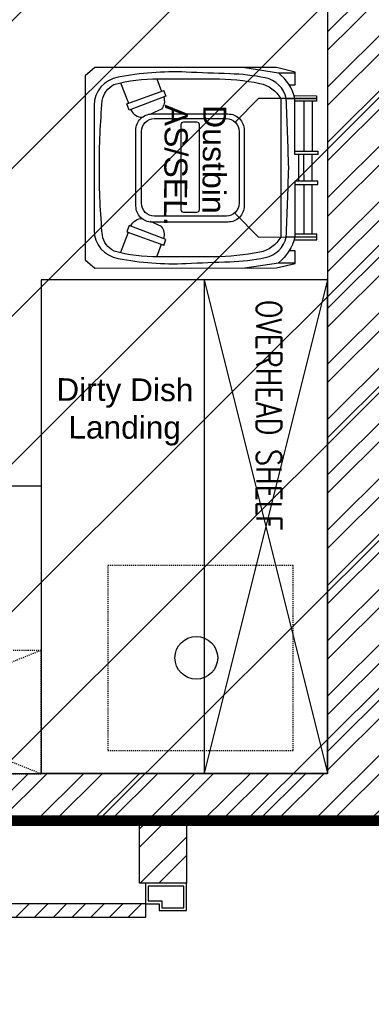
# Model space of a CAD drawing. Header units: inches. Extents: x 704 to 259546, y -107711 to 151004.
# Tile 202 of 208: x 127684 to 127718, y 23247 to 23341. Entities that reach past the tile are written whole.
import ezdxf

# ---------------------------------------------------------------- set-up
doc = ezdxf.new("R2010")
doc.units = ezdxf.units.IN
doc.header["$MEASUREMENT"] = 0
doc.linetypes.add('DASHED2', pattern=[0.375, 0.25, -0.125])
doc.linetypes.add('HIDDEN', pattern=[0.375, 0.25, -0.125])
for name, color, linetype, lineweight in [('00-GRIDTEXT', 1, 'Continuous', 13), ('EQUIP DIM', 8, 'Continuous', 0), ('EQUIPMENT', 3, 'Continuous', 25), ('FLOOR RAISE', 4, 'Continuous', 5), ('KIT TEXT.', 5, 'Continuous', 5), ('kitchen equipment', 3, 'Continuous', 15), ('PD_BRICK WALL_115', 134, 'Continuous', 30), ('PD_DOOR', 42, 'Continuous', 25), ('PD_HATCH', 45, 'Continuous', 9)]:
    doc.layers.add(name, color=color, linetype=linetype, lineweight=lineweight)
for name, color, linetype in [('KIT EQUIPMENT', 3, 'Continuous'), ('PD_025_TEXT', 61, 'Continuous'), ('PP BALL VALVE', 7, 'Continuous')]:
    doc.layers.add(name, color=color, linetype=linetype)
doc.styles.add('ISO', font='isocp.shx', dxfattribs={"height": 250})
doc.styles.get("Standard").update_dxf_attribs({"font": 'arial.ttf', "height": 6})
doc.styles.add('style1', font='arial.ttf', dxfattribs={"height": 500})

# ---------------------------------------------------------------- blocks, each defined once
blk = doc.blocks.new('door')
h = blk.add_hatch()
h.set_pattern_fill('ANSI31', color=8, scale=10, style=0)
h.set_pattern_definition([(45, (10752.127, -6120.4824), (-0.883883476, 0.883883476), [])])
edge = h.paths.add_edge_path()
edge.add_arc((-14403.839, -18781.415), 31.42, 180, 182.3452)
edge.add_line((-14435.233, -18782.701), (-14403.839, -18782.701))
edge.add_line((-14403.839, -18782.701), (-14403.839, -18781.415))
edge.add_line((-14403.839, -18781.415), (-14435.259, -18781.415))
h = blk.add_hatch()
h.set_pattern_fill('ANSI31', color=8, scale=10, style=0)
h.set_pattern_definition([(45, (10752.127, -6123.4768), (-0.883883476, 0.883883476), [])])
edge = h.paths.add_edge_path()
edge.add_arc((-14403.839, -18848.695), 31.42, 177.6548, 180, ccw=False)
edge.add_line((-14435.233, -18847.41), (-14403.839, -18847.41))
edge.add_line((-14403.839, -18847.41), (-14403.839, -18848.695))
edge.add_line((-14403.839, -18848.695), (-14435.259, -18848.695))
at = {"color": 8}
for p, q in [((-14403.839, -18780.13), (-14403.839, -18782.701)), ((-14403.839, -18781.415), (-14435.259, -18781.415)), ((-14403.839, -18782.701), (-14435.233, -18782.701)), ((-14403.839, -18847.41), (-14435.233, -18847.41)), ((-14403.839, -18849.981), (-14403.839, -18847.41)), ((-14403.839, -18848.695), (-14435.259, -18848.695))]:
    blk.add_line(p, q, dxfattribs=at)
for points in [[(-14399.982, -18782.058), (-14399.982, -18779.487), (-14403.839, -18779.487), (-14403.839, -18781.415), (-14402.554, -18781.415), (-14402.554, -18782.058), (-14399.982, -18782.058)], [(-14399.982, -18848.053), (-14399.982, -18850.624), (-14403.839, -18850.624), (-14403.839, -18848.695), (-14402.554, -18848.695), (-14402.554, -18848.053), (-14399.982, -18848.053)]]:
    blk.add_lwpolyline(points, dxfattribs=at)
for points in [[(-14400.239, -18781.801), (-14400.239, -18779.744), (-14403.582, -18779.744), (-14403.582, -18781.158), (-14402.296, -18781.158), (-14402.296, -18781.801)], [(-14400.239, -18848.31), (-14400.239, -18850.367), (-14403.582, -18850.367), (-14403.582, -18848.953), (-14402.296, -18848.953), (-14402.296, -18848.31)]]:
    blk.add_lwpolyline(points, close=True, dxfattribs=at)
for centre, radius, start, end in [((-14399.511, -18779.614), 35.794, 182.88485, 263.05391), ((-14399.875, -18850.346), 35.423, 96.42582, 177.32942)]:
    blk.add_arc(centre, radius, start, end, dxfattribs=at)
blk = doc.blocks.new('FTRRHRH')
at = {"layer": 'EQUIPMENT', "color": 8, "linetype": 'Continuous', "ltscale": 10}
for points in [[(1796570.7, 467786.8), (1796571.1, 467841), (1796577.6, 467841), (1796584.1, 467841), (1796584.1, 467788.7)], [(1796916.1, 467786.8), (1796915.8, 467841), (1796909.2, 467841), (1796902.7, 467841), (1796902.7, 467788.7)], [(1796584.1, 467830.1), (1796703.3, 467830.1)], [(1796775.5, 467830.1), (1796743.4, 467830.1), (1796711.4, 467830.1)], [(1796902.7, 467830.1), (1796783.6, 467830.1)], [(1796584.1, 467810.7), (1796703.3, 467810.7)], [(1796775.5, 467810.7), (1796743.4, 467810.7), (1796711.4, 467810.7)], [(1796775.5, 467798.7), (1796743.4, 467798.7), (1796711.4, 467798.7)], [(1796902.7, 467810.7), (1796783.6, 467810.7)], [(1796544.6, 467774.9), (1796544.7, 467789.6), (1796514.6, 467789.6), (1796503.6, 467745.2), (1796503.3, 467310.5), (1796523.4, 467287.4), (1796743.4, 467287.4), (1796963.5, 467287.4), (1796983.6, 467310.5), (1796983.3, 467745.2), (1796972.3, 467789.6), (1796942.2, 467789.6), (1796942.3, 467774.9)], [(1796503.5, 467669.5), (1796516.2, 467749.4), (1796516.2, 467789.6)], [(1796983.3, 467669.5), (1796970.7, 467749.4), (1796970.7, 467789.6)], [(1796530.3, 467458.7), (1796560.3, 467469.9)], [(1796557.8, 467475.2), (1796571.8, 467480.3), (1796605.3, 467393), (1796590.4, 467387.3), (1796558.3, 467475.4)], [(1796929.1, 467475.2), (1796915.1, 467480.3), (1796881.6, 467393), (1796896.5, 467387.3), (1796928.5, 467475.4)], [(1796956.6, 467458.7), (1796926.6, 467469.9)], [(1796540, 467372.2), (1796589, 467391.1)], [(1796946.9, 467372.2), (1796897.9, 467391.1)]]:
    blk.add_lwpolyline(points, dxfattribs=at)
for points in [[(1796852.5, 467646.3), (1796909.2, 467701.9), (1796909.2, 467841), (1796909.2, 467768.2, 0.002183), (1796743.4, 467774.2, 0.002183), (1796577.6, 467768.2), (1796577.6, 467841), (1796577.6, 467701.9), (1796634.4, 467646.3)], [(1796703.3, 467788.7), (1796584.1, 467788.7), (1796577.6, 467788.7, 0.169802), (1796516.2, 467749.4)], [(1796783.6, 467788.7), (1796902.7, 467788.7), (1796909.2, 467788.7, -0.169802), (1796970.7, 467749.4)], [(1796577.6, 467768.2, 0.297961), (1796528.2, 467718.1, 0.042051), (1796518.4, 467633.3, -0.003698), (1796514.4, 467528.7, 0.060574), (1796526.7, 467366.1, 0.367426), (1796593.9, 467309), (1796743.4, 467309), (1796893, 467309, 0.367426), (1796960.2, 467366.1, 0.060574), (1796972.4, 467528.7, -0.003698), (1796968.4, 467633.3, 0.042051), (1796958.6, 467718.1, 0.297961), (1796909.2, 467768.2)], [(1796573.8, 467475, -0.269888), (1796603.2, 467469.9), (1796614.7, 467443.5)], [(1796913, 467475, 0.269888), (1796883.7, 467469.9), (1796872.2, 467443.5)], [(1796603.8, 467396.9), (1796604.2, 467397, 0.32068), (1796622.1, 467424.3)], [(1796883.1, 467396.9), (1796882.6, 467397, -0.32068), (1796864.8, 467424.3)]]:
    blk.add_lwpolyline(points, format="xyb", dxfattribs=at)
for points in [[(1796703.3, 467843.8), (1796711.4, 467843.8), (1796711.4, 467788.7), (1796703.3, 467788.7)], [(1796783.6, 467843.8), (1796775.5, 467843.8), (1796775.5, 467788.7), (1796783.6, 467788.7)]]:
    blk.add_lwpolyline(points, close=True, dxfattribs=at)
for points in [[(1796743.4, 467755), (1796909.2, 467755, -0.218041), (1796945.6, 467705, -0.049803), (1796956.5, 467595.3), (1796956.5, 467462.7, -0.075378), (1796942.8, 467356.4, -0.243539), (1796905, 467328.5, -0.021943), (1796743.4, 467321.4, -0.021943), (1796581.9, 467328.5, -0.243539), (1796544.1, 467356.4, -0.075378), (1796530.4, 467462.7), (1796530.4, 467595.3, -0.049803), (1796541.3, 467705, -0.218041), (1796577.6, 467755)], [(1796653, 467667.5), (1796834.9, 467667.5, -0.414214), (1796873.4, 467629), (1796873.4, 467447.2, -0.414214), (1796834.9, 467408.8), (1796653, 467408.8, -0.414214), (1796614.5, 467447.2), (1796614.5, 467629, -0.414214)], [(1796656.2, 467655.5), (1796828.4, 467655.5, -0.414214), (1796859, 467625), (1796859, 467452.9, -0.414214), (1796828.4, 467422.3), (1796656.2, 467422.3, -0.414214), (1796625.7, 467452.9), (1796625.7, 467625, -0.414214)], [(1796639.4, 467560), (1796844.3, 467560, -0.414214), (1796850.4, 467553.9), (1796850.4, 467523.4, -0.414214), (1796844.3, 467517.3), (1796639.4, 467517.3, -0.414214), (1796633.3, 467523.4), (1796633.3, 467553.9, -0.414214)]]:
    blk.add_lwpolyline(points, format="xyb", close=True, dxfattribs=at)
blk = doc.blocks.new('A$C6E471120')
at = {"layer": 'EQUIPMENT', "color": 8}
for p, q in [((0, -6787.2), (-300, -7987.2)), ((-300, -6787.2), (0, -7987.2))]:
    blk.add_line(p, q, dxfattribs=at)
for points in [[(0, -7987.2), (0, -6787.2), (-695.6, -6787.2), (-695.6, -7987.2)], [(-300, -6787.2), (-300, -7987.2), (0, -7987.2), (0, -6787.2)]]:
    blk.add_lwpolyline(points, close=True, dxfattribs=at)
at = {"layer": 'EQUIPMENT', "color": 8, "linetype": 'DASHED2'}
blk.add_lwpolyline([(-83.7, -7931.5), (-83.7, -7481.5), (-533.7, -7481.5), (-533.7, -7931.5)], close=True, dxfattribs=at)
at = {"layer": 'EQUIPMENT', "color": 8}
blk.add_circle((-318.9, -7706.5), 51.9, dxfattribs=at)
at = {"layer": 'KIT EQUIPMENT', "color": 8, "linetype": 'HIDDEN', "ltscale": 2}
for p, q in [((-1445.6, -7688.3), (-695.6, -7988.3)), ((-695.6, -7688.3), (-1445.6, -7988.3))]:
    blk.add_line(p, q, dxfattribs=at)
at = {"layer": 'KIT EQUIPMENT', "color": 8}
blk.add_lwpolyline([(-1445.6, -7288.3), (-695.6, -7288.3), (-695.6, -7988.3), (-1445.6, -7988.3)], close=True, dxfattribs=at)
at = {"layer": 'KIT EQUIPMENT', "color": 8, "linetype": 'HIDDEN', "ltscale": 2}
blk.add_lwpolyline([(-1445.6, -7688.3), (-1445.6, -7988.3), (-695.6, -7988.3), (-695.6, -7688.3)], close=True, dxfattribs=at)
at = {"layer": 'kitchen equipment', "color": 8, "linetype": 'Continuous', "xscale": 1.016, "yscale": 1.016, "zscale": 1.016, "rotation": 270.0169411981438}
blk.add_blockref('FTRRHRH', (-475892.7, 1818836.5), dxfattribs=at)
at = {"layer": 'EQUIP DIM', "color": 8, "attachment_point": 1}
for s, insert, char_height, width, rotation in [('{\\H1.22222x;\\C256;Dustbin\\PAS/SEL.}', (-246.1, -6361.7), 45.72, 363.562, 269.4794), ('\\pi31.265;{\\H1.2222x;\\C256;Dirty Dish \\P\\pi60.828;Landing }', (-690.1, -7025.9), 45, 384.351, 359.8003)]:
    blk.add_mtext(s, dxfattribs=dict(at, insert=insert, char_height=char_height, width=width, rotation=rotation))
at = {"layer": 'KIT TEXT.', "color": 8, "insert": (-172.3, -6835.5, 488.6), "char_height": 60.175, "width": 1100.284, "attachment_point": 7, "rotation": 270, "style": 'ISO'}
blk.add_mtext('{\\Fromans|c0;\\W0.8;OVERHEAD SHELF}', dxfattribs=at)
blk = doc.blocks.new('FF')
at = {"layer": 'PD_HATCH'}
h = blk.add_hatch(dxfattribs=at)
h.set_pattern_fill('ANSI32', color=8, scale=10)
h.set_pattern_definition([(45, (154266.819, 41472.0825), (-2.65165043, 2.65165043), []), (45, (154268.5867, 41472.0825), (-2.65165043, 2.65165043), [])])
h.paths.add_polyline_path([(127722.35, 23358.696), (127782.35, 23358.696), (127782.35, 23334.696), (127786.85, 23334.696), (127786.85, 23358.696), (127866.35, 23358.696), (127866.35, 23330.696), (127870.85, 23330.696), (127870.85, 23489.696), (127875.35, 23489.696), (127875.35, 23494.196), (127866.35, 23494.196), (127866.35, 23367.696), (127722.35, 23367.696), (127722.35, 23583.696), (127713.35, 23583.696), (127713.35, 23269.196), (127584.85, 23269.196), (127584.85, 23424.696), (127507.85, 23424.696), (127507.85, 23368.696), (127545.85, 23368.696), (127545.85, 23373.196), (127512.35, 23373.196), (127512.35, 23420.196), (127580.35, 23420.196), (127580.35, 23373.196), (127575.85, 23373.196), (127575.85, 23368.696), (127580.35, 23368.696), (127580.35, 23320.696), (127575.85, 23320.696), (127575.85, 23316.196), (127580.35, 23316.196), (127580.35, 23269.196), (127524.35, 23269.196), (127524.35, 23264.696), (127695.35, 23264.696), (127695.35, 23258.696), (127699.85, 23258.696), (127699.85, 23264.696), (127875.35, 23264.696), (127875.35, 23269.196), (127722.35, 23269.196)])
at = {"layer": 'PD_BRICK WALL_115', "color": 8, "lineweight": 30}
for points in [[(127713.35, 23583.696), (127713.35, 23269.196), (127584.85, 23269.196), (127584.85, 23424.696), (127507.85, 23424.696), (127507.85, 23368.696), (127545.85, 23368.696), (127545.85, 23373.196), (127512.35, 23373.196), (127512.35, 23420.196), (127580.35, 23420.196), (127580.35, 23373.196), (127575.85, 23373.196), (127575.85, 23368.696), (127580.35, 23368.696), (127580.35, 23320.696), (127575.85, 23320.696), (127575.85, 23316.196), (127580.35, 23316.196), (127580.35, 23269.196), (127524.35, 23269.196)], [(127875.35, 23264.696), (127699.85, 23264.696), (127699.85, 23258.696), (127695.35, 23258.696), (127695.35, 23264.696), (127524.35, 23264.696)]]:
    blk.add_lwpolyline(points, dxfattribs=at)
at = {"layer": '00-GRIDTEXT', "color": 8, "xscale": 0.03937007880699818, "yscale": 0.03937007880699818, "zscale": 0.03937007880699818}
blk.add_blockref('A$C6E471120', (127713.35, 23583.696), dxfattribs=at)
at = {"layer": 'PD_DOOR', "color": 8, "ltscale": 25, "xscale": 1.014021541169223, "yscale": 1.014021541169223, "zscale": 1.014021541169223}
blk.add_blockref('door', (142301.742, 42301.5), dxfattribs=at)
at = {"layer": 'PD_025_TEXT', "color": 8, "attachment_point": 1, "style": 'style1'}
for s, insert, char_height, width in [('\\pi49.435;L.TOILET\\P\\pi46.761;5\'8" X 3\'11"', (127473.446, 23313.748), 5, 128.49522), ('\\pi19.346;DRINKING\\P\\pi24.227; WATER', (127707.65, 23310.571), 8, 91.77218)]:
    blk.add_mtext(s, dxfattribs=dict(at, insert=insert, char_height=char_height, width=width))

msp = doc.modelspace()

# ---------------------------------------------------------------- hatches: boundary and pattern name
at = {"layer": 'FLOOR RAISE'}
h = msp.add_hatch(dxfattribs=at)
h.set_pattern_fill('ANSI31', color=256, scale=80)
h.set_pattern_definition([(45, (-1158.461, 0), (-7.0710678, 7.0710678), [])])
h.paths.add_polyline_path([(127506.35, 23264.696), (127506.35, 23282.696), (127507.85, 23282.696), (127507.85, 23592.696), (128253.35, 23592.696), (128253.35, 23436.196), (128235.35, 23436.196), (128235.35, 23433.196), (127959.35, 23433.196), (127959.35, 23331.196), (127870.85, 23331.196), (127722.35, 23331.196), (127722.35, 23264.696)])

# ---------------------------------------------------------------- linework, layer by layer
at = {"layer": 'FLOOR RAISE', "const_width": 1}
msp.add_lwpolyline([(127507.85, 23592.696), (128253.35, 23592.696), (128253.35, 23436.196), (128235.35, 23436.196), (128235.35, 23433.196), (127959.35, 23433.196), (127959.35, 23331.196), (127870.85, 23331.196), (127722.35, 23331.196), (127722.35, 23264.696), (127506.35, 23264.696), (127506.35, 23282.696), (127507.85, 23282.696), (127507.85, 23592.696)], dxfattribs=at)
at = {"layer": 'PP BALL VALVE', "lineweight": 53}
msp.add_circle((130061.482, 21646.646), 129357.588, dxfattribs=at)

# ---------------------------------------------------------------- block references
at = {"color": 8, "lineweight": 53}
msp.add_blockref('FF', (0, 0), dxfattribs=at)

doc.saveas('drawing.dxf')
